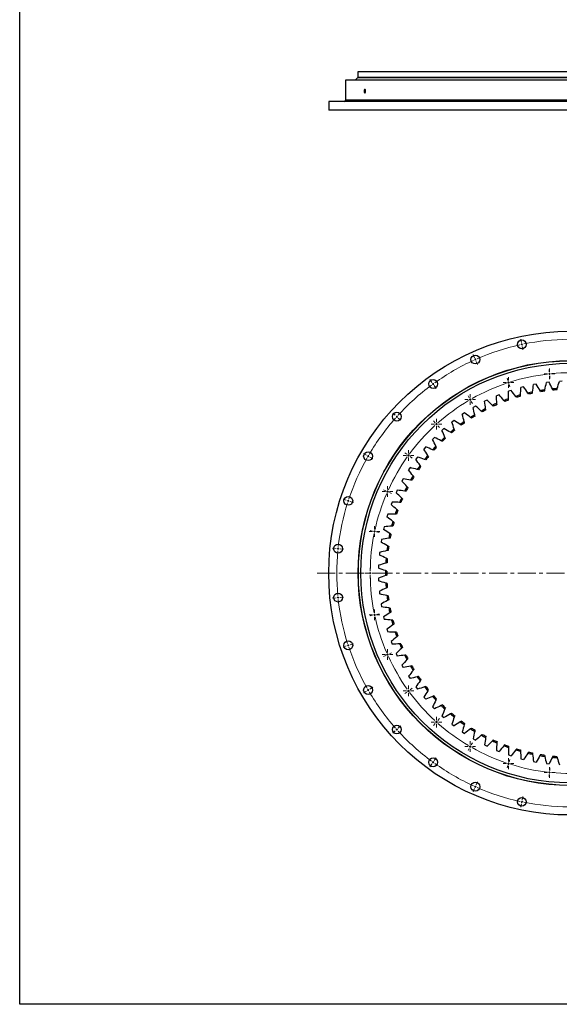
# Model space of a CAD drawing. Header units: millimetres. Extents: x -286 to 5069, y 4810 to 9491.
# Tile 1 of 8: x -286 to 1054, y 4810 to 7253. Entities that reach past the tile are written whole.
import ezdxf

# ---------------------------------------------------------------- set-up
doc = ezdxf.new("R2010")
doc.units = ezdxf.units.MM
doc.header["$LTSCALE"] = 20
doc.linetypes.add('CENTER', pattern=[10.16, 6.35, -1.27, 1.27, -1.27])

# ---------------------------------------------------------------- blocks, each defined once
blk = doc.blocks.new('SW_CENTERMARKSYMBOL_37')
at = {"color": 0, "linetype": 'Continuous', "lineweight": 18}
for p, q in [((-5, 0), (-13.25, 0)), ((0, 0), (-2.5, 0)), ((0, 5), (0, 13.25)), ((0, 0), (0, 2.5)), ((0, 0), (0, -2.5)), ((0, 0), (2.5, 0)), ((5, 0), (13.25, 0)), ((0, -5), (0, -13.25))]:
    blk.add_line(p, q, dxfattribs=at)
blk = doc.blocks.new('SW_CENTERMARKSYMBOL_38')
at = {"color": 0, "linetype": 'Continuous', "lineweight": 18}
for p, q in [((-5, 0), (-13.25, 0)), ((0, 0), (-2.5, 0)), ((0, 5), (0, 13.25)), ((0, 0), (0, 2.5)), ((0, 0), (0, -2.5)), ((0, 0), (2.5, 0)), ((5, 0), (13.25, 0)), ((0, -5), (0, -13.25))]:
    blk.add_line(p, q, dxfattribs=at)
blk = doc.blocks.new('SW_CENTERMARKSYMBOL_39')
at = {"color": 0, "linetype": 'Continuous', "lineweight": 18}
for p, q in [((-5, 0), (-13.25, 0)), ((0, 0), (-2.5, 0)), ((0, 5), (0, 13.25)), ((0, 0), (0, 2.5)), ((0, 0), (0, -2.5)), ((0, 0), (2.5, 0)), ((5, 0), (13.25, 0)), ((0, -5), (0, -13.25))]:
    blk.add_line(p, q, dxfattribs=at)
blk = doc.blocks.new('SW_CENTERMARKSYMBOL_40')
at = {"color": 0, "linetype": 'Continuous', "lineweight": 18}
for p, q in [((-5, 0), (-13.25, 0)), ((0, 0), (-2.5, 0)), ((0, 5), (0, 13.25)), ((0, 0), (0, 2.5)), ((0, 0), (0, -2.5)), ((0, 0), (2.5, 0)), ((5, 0), (13.25, 0)), ((0, -5), (0, -13.25))]:
    blk.add_line(p, q, dxfattribs=at)
blk = doc.blocks.new('SW_CENTERMARKSYMBOL_41')
at = {"color": 0, "linetype": 'Continuous', "lineweight": 18}
for p, q in [((-5, 0), (-13.25, 0)), ((0, 0), (-2.5, 0)), ((0, 5), (0, 13.25)), ((0, 0), (0, 2.5)), ((0, 0), (0, -2.5)), ((0, 0), (2.5, 0)), ((5, 0), (13.25, 0)), ((0, -5), (0, -13.25))]:
    blk.add_line(p, q, dxfattribs=at)
blk = doc.blocks.new('SW_CENTERMARKSYMBOL_42')
at = {"color": 0, "linetype": 'Continuous', "lineweight": 18}
for p, q in [((-5, 0), (-13.25, 0)), ((0, 0), (-2.5, 0)), ((0, 5), (0, 13.25)), ((0, 0), (0, 2.5)), ((0, 0), (0, -2.5)), ((0, 0), (2.5, 0)), ((5, 0), (13.25, 0)), ((0, -5), (0, -13.25))]:
    blk.add_line(p, q, dxfattribs=at)
blk = doc.blocks.new('SW_CENTERMARKSYMBOL_43')
at = {"color": 0, "linetype": 'Continuous', "lineweight": 18}
for p, q in [((-5, 0), (-13.25, 0)), ((0, 0), (-2.5, 0)), ((0, 5), (0, 13.25)), ((0, 0), (0, 2.5)), ((0, 0), (0, -2.5)), ((0, 0), (2.5, 0)), ((5, 0), (13.25, 0)), ((0, -5), (0, -13.25))]:
    blk.add_line(p, q, dxfattribs=at)
blk = doc.blocks.new('SW_CENTERMARKSYMBOL_44')
at = {"color": 0, "linetype": 'Continuous', "lineweight": 18}
for p, q in [((-5, 0), (-13.25, 0)), ((0, 0), (-2.5, 0)), ((0, 5), (0, 13.25)), ((0, 0), (0, 2.5)), ((0, 0), (0, -2.5)), ((0, 0), (2.5, 0)), ((5, 0), (13.25, 0)), ((0, -5), (0, -13.25))]:
    blk.add_line(p, q, dxfattribs=at)
blk = doc.blocks.new('SW_CENTERMARKSYMBOL_45')
at = {"color": 0, "linetype": 'Continuous', "lineweight": 18}
for p, q in [((-5, 0), (-13.25, 0)), ((0, 0), (-2.5, 0)), ((0, 5), (0, 13.25)), ((0, 0), (0, 2.5)), ((0, 0), (0, -2.5)), ((0, 0), (2.5, 0)), ((5, 0), (13.25, 0)), ((0, -5), (0, -13.25))]:
    blk.add_line(p, q, dxfattribs=at)
blk = doc.blocks.new('SW_CENTERMARKSYMBOL_46')
at = {"color": 0, "linetype": 'Continuous', "lineweight": 18}
for p, q in [((-5, 0), (-13.25, 0)), ((0, 0), (-2.5, 0)), ((0, 5), (0, 13.25)), ((0, 0), (0, 2.5)), ((0, 0), (0, -2.5)), ((0, 0), (2.5, 0)), ((5, 0), (13.25, 0)), ((0, -5), (0, -13.25))]:
    blk.add_line(p, q, dxfattribs=at)
blk = doc.blocks.new('SW_CENTERMARKSYMBOL_47')
at = {"color": 0, "linetype": 'Continuous', "lineweight": 18}
for p, q in [((-5, 0), (-13.25, 0)), ((0, 0), (-2.5, 0)), ((0, 5), (0, 13.25)), ((0, 0), (0, 2.5)), ((0, 0), (0, -2.5)), ((0, 0), (2.5, 0)), ((5, 0), (13.25, 0)), ((0, -5), (0, -13.25))]:
    blk.add_line(p, q, dxfattribs=at)
blk = doc.blocks.new('SW_CENTERMARKSYMBOL_48')
at = {"color": 0, "linetype": 'Continuous', "lineweight": 18}
for p, q in [((-5, 0), (-13.25, 0)), ((0, 0), (-2.5, 0)), ((0, 5), (0, 13.25)), ((0, 0), (0, 2.5)), ((0, 0), (0, -2.5)), ((0, 0), (2.5, 0)), ((5, 0), (13.25, 0)), ((0, -5), (0, -13.25))]:
    blk.add_line(p, q, dxfattribs=at)
blk = doc.blocks.new('SW_CENTERMARKSYMBOL_49')
at = {"color": 0, "linetype": 'Continuous', "lineweight": 18}
for p, q in [((-5, 0), (-13.25, 0)), ((0, 0), (-2.5, 0)), ((0, 5), (0, 13.25)), ((0, 0), (0, 2.5)), ((0, 0), (0, -2.5)), ((0, 0), (2.5, 0)), ((5, 0), (13.25, 0)), ((0, -5), (0, -13.25))]:
    blk.add_line(p, q, dxfattribs=at)
blk = doc.blocks.new('SW_CENTERMARKSYMBOL_50')
at = {"color": 0, "linetype": 'Continuous', "lineweight": 18}
for p, q in [((-5, 0), (-13.25, 0)), ((0, 0), (-2.5, 0)), ((0, 5), (0, 13.25)), ((0, 0), (0, 2.5)), ((0, 0), (0, -2.5)), ((0, 0), (2.5, 0)), ((5, 0), (13.25, 0)), ((0, -5), (0, -13.25))]:
    blk.add_line(p, q, dxfattribs=at)
blk = doc.blocks.new('SW_CENTERMARKSYMBOL_51')
at = {"color": 0, "linetype": 'Continuous', "lineweight": 18}
for p, q in [((-5, 0), (-13.25, 0)), ((0, 0), (-2.5, 0)), ((0, 5), (0, 13.25)), ((0, 0), (0, 2.5)), ((0, 0), (0, -2.5)), ((0, 0), (2.5, 0)), ((5, 0), (13.25, 0)), ((0, -5), (0, -13.25))]:
    blk.add_line(p, q, dxfattribs=at)

msp = doc.modelspace()

# ---------------------------------------------------------------- linework, layer by layer
at = {"lineweight": 25}
for p, q in [((552.7, 7108.6), (546.7, 7103.2)), ((1609.7, 7108.6), (552.7, 7108.6)), ((553.2, 7123.1), (553.2, 7109.1)), ((1609.2, 7123.1), (553.2, 7123.1)), ((1609.2, 7109.1), (553.2, 7109.1)), ((560.2, 7109.1), (560.2, 7108.6)), ((522.7, 7103.1), (522.7, 7053.1)), ((1639.7, 7103.1), (522.7, 7103.1)), ((1615.7, 7103.2), (546.7, 7103.2)), ((553.2, 7103.2), (553.2, 7103.1)), ((481.2, 7050.1), (481.2, 7028.1)), ((1681.2, 7050.1), (481.2, 7050.1)), ((1639.7, 7053.1), (522.7, 7053.1)), ((1681.2, 7028.1), (481.2, 7028.1)), ((1028.4, 6353.5), (1021.6, 6352.7)), ((1060.5, 6355.9), (1053.7, 6355.6)), ((934.1, 6333.1), (927.7, 6331)), ((965.1, 6342), (958.5, 6340.3)), ((996.5, 6348.8), (989.8, 6347.6)), ((874.4, 6309.2), (868.3, 6306.2)), ((903.9, 6322.2), (897.6, 6319.6)), ((818.5, 6277.4), (812.8, 6273.6)), ((845.9, 6294.3), (840, 6290.9)), ((792.3, 6258.8), (786.9, 6254.6)), ((767.3, 6238.4), (762.3, 6233.9)), ((743.9, 6216.4), (739.1, 6211.6)), ((721.9, 6192.9), (717.5, 6187.7)), ((701.6, 6167.9), (697.5, 6162.5)), ((683, 6141.6), (679.3, 6135.9)), ((666.3, 6114.1), (663, 6108.2)), ((651.4, 6085.6), (648.5, 6079.4)), ((638.5, 6056.1), (636, 6049.8)), ((627.6, 6025.8), (625.6, 6019.3)), ((618.8, 5994.9), (617.2, 5988.3)), ((612.1, 5963.4), (611, 5956.7)), ((607.6, 5931.5), (606.9, 5924.8)), ((605.1, 5899.4), (604.9, 5892.6)), ((604.9, 5867.3), (605.1, 5860.5)), ((606.9, 5835.1), (607.6, 5828.4)), ((611, 5803.2), (612.1, 5796.5)), ((617.2, 5771.7), (618.8, 5765)), ((625.6, 5740.6), (627.6, 5734.1)), ((636, 5710.1), (638.5, 5703.8)), ((648.5, 5680.5), (651.4, 5674.3)), ((663, 5651.7), (666.3, 5645.8)), ((679.3, 5624), (683, 5618.3)), ((697.5, 5597.5), (701.6, 5592)), ((717.5, 5572.2), (721.9, 5567)), ((739.1, 5548.4), (743.9, 5543.5)), ((762.3, 5526), (767.3, 5521.5)), ((786.9, 5505.3), (792.3, 5501.1)), ((812.8, 5486.3), (818.5, 5482.5)), ((840, 5469.1), (845.9, 5465.7)), ((868.3, 5453.7), (874.4, 5450.7)), ((897.6, 5440.3), (903.9, 5437.7)), ((927.7, 5428.9), (934.1, 5426.8)), ((958.5, 5419.6), (965.1, 5417.9)), ((989.8, 5412.4), (996.5, 5411.1)), ((1021.6, 5407.3), (1028.4, 5406.5))]:
    msp.add_line(p, q, dxfattribs=at)
at = {"color": 0, "linetype": 'Continuous', "lineweight": 18}
for p, q in [((959.6, 6452.2), (957.8, 6460.5)), ((960.6, 6447.3), (960.1, 6449.7)), ((960.6, 6447.3), (961.1, 6444.8)), ((961.6, 6442.4), (963.4, 6434.1)), ((843.3, 6414.4), (839.8, 6422.1)), ((845.3, 6409.8), (844.3, 6412.1)), ((845.3, 6409.8), (846.3, 6407.5)), ((847.3, 6405.2), (850.8, 6397.5)), ((1028.7, 6379.2), (1028.1, 6385.4)), ((1029.2, 6374.2), (1029, 6376.7)), ((737.3, 6353.2), (732.3, 6360.1)), ((740.3, 6349.2), (738.8, 6351.2)), ((926.1, 6357.4), (924.1, 6363.3)), ((927.6, 6352.6), (926.8, 6355)), ((927.6, 6352.6), (928.4, 6350.3)), ((1029.2, 6374.2), (1029.5, 6371.7)), ((1029.8, 6369.3), (1030.4, 6363)), ((740.3, 6349.2), (741.7, 6347.2)), ((743.2, 6345.1), (748.2, 6338.3)), ((929.2, 6347.9), (931.1, 6341.9)), ((830.2, 6314.7), (827.1, 6320.1)), ((832.7, 6310.4), (831.4, 6312.5)), ((832.7, 6310.4), (833.9, 6308.2)), ((835.2, 6306), (838.3, 6300.6)), ((646.5, 6271.4), (640.1, 6277.1)), ((650.2, 6268.1), (648.3, 6269.7)), ((650.2, 6268.1), (652, 6266.4)), ((653.9, 6264.7), (660.2, 6259)), ((745.3, 6253), (741.1, 6257.7)), ((748.6, 6249.3), (747, 6251.2)), ((748.6, 6249.3), (750.3, 6247.4)), ((752, 6245.6), (756.2, 6240.9)), ((574.6, 6172.5), (567.2, 6176.7)), ((578.9, 6170), (576.7, 6171.2)), ((578.9, 6170), (581.1, 6168.7)), ((583.2, 6167.5), (590.6, 6163.2)), ((675.1, 6175), (670, 6178.7)), ((679.1, 6172.1), (677.1, 6173.6)), ((679.1, 6172.1), (681.1, 6170.6)), ((683.2, 6169.1), (688.2, 6165.5)), ((622.6, 6084.1), (616.9, 6086.7)), ((627.2, 6082.1), (624.9, 6083.1)), ((627.2, 6082.1), (629.4, 6081.1)), ((524.8, 6060.7), (516.7, 6063.4)), ((529.6, 6059.2), (527.2, 6060)), ((529.6, 6059.2), (532, 6058.4)), ((534.3, 6057.6), (542.4, 6055)), ((631.7, 6080.1), (637.4, 6077.5)), ((590.2, 5984.3), (584, 5985.6)), ((595.1, 5983.3), (592.6, 5983.8)), ((595.1, 5983.3), (597.5, 5982.8)), ((599.9, 5982.2), (606.1, 5980.9)), ((499.4, 5941.1), (490.9, 5942)), ((504.4, 5940.6), (501.9, 5940.8)), ((504.4, 5940.6), (506.9, 5940.3)), ((509.3, 5940.1), (517.8, 5939.2)), ((579.2, 5880), (572.9, 5880)), ((584.2, 5880), (581.7, 5880)), ((584.2, 5880), (586.7, 5880)), ((589.2, 5880), (595.4, 5880)), ((499.4, 5818.8), (490.9, 5817.9)), ((504.4, 5819.3), (501.9, 5819.1)), ((504.4, 5819.3), (506.9, 5819.6)), ((509.3, 5819.9), (517.8, 5820.7)), ((590.2, 5775.6), (584, 5774.3)), ((595.1, 5776.6), (592.6, 5776.1)), ((595.1, 5776.6), (597.5, 5777.1)), ((599.9, 5777.7), (606.1, 5779)), ((524.8, 5699.2), (516.7, 5696.6)), ((529.6, 5700.7), (527.2, 5700)), ((529.6, 5700.7), (532, 5701.5)), ((534.3, 5702.3), (542.4, 5704.9)), ((622.6, 5675.8), (616.9, 5673.2)), ((627.2, 5677.8), (624.9, 5676.8)), ((627.2, 5677.8), (629.4, 5678.8)), ((631.7, 5679.8), (637.4, 5682.4)), ((583.2, 5592.5), (590.6, 5596.7)), ((683.2, 5590.8), (688.2, 5594.4)), ((574.6, 5587.5), (567.2, 5583.2)), ((578.9, 5590), (576.7, 5588.7)), ((578.9, 5590), (581.1, 5591.2)), ((675.1, 5584.9), (670, 5581.2)), ((679.1, 5587.8), (677.1, 5586.4)), ((679.1, 5587.8), (681.1, 5589.3)), ((653.9, 5495.2), (660.2, 5500.9)), ((745.3, 5506.9), (741.1, 5502.3)), ((748.6, 5510.6), (747, 5508.8)), ((748.6, 5510.6), (750.3, 5512.5)), ((752, 5514.3), (756.2, 5519)), ((646.5, 5488.5), (640.1, 5482.8)), ((650.2, 5491.9), (648.3, 5490.2)), ((650.2, 5491.9), (652, 5493.5)), ((832.7, 5449.5), (831.4, 5447.4)), ((832.7, 5449.5), (833.9, 5451.7)), ((835.2, 5453.9), (838.3, 5459.3)), ((830.2, 5445.2), (827.1, 5439.8)), ((737.3, 5406.7), (732.3, 5399.8)), ((740.3, 5410.7), (738.8, 5408.7)), ((740.3, 5410.7), (741.7, 5412.7)), ((743.2, 5414.8), (748.2, 5421.6)), ((926.1, 5402.5), (924.1, 5396.6)), ((927.6, 5407.3), (926.8, 5404.9)), ((927.6, 5407.3), (928.4, 5409.7)), ((929.2, 5412), (931.1, 5418)), ((1028.7, 5380.7), (1028.1, 5374.5)), ((1029.2, 5385.7), (1029, 5383.2)), ((1029.2, 5385.7), (1029.5, 5388.2)), ((1029.8, 5390.7), (1030.4, 5396.9)), ((845.3, 5350.1), (844.3, 5347.8)), ((845.3, 5350.1), (846.3, 5352.4)), ((847.3, 5354.7), (850.8, 5362.4)), ((843.3, 5345.5), (839.8, 5337.8)), ((961.6, 5317.5), (963.4, 5325.8)), ((959.6, 5307.7), (957.8, 5299.4)), ((960.6, 5312.6), (960.1, 5310.2)), ((960.6, 5312.6), (961.1, 5315.1))]:
    msp.add_line(p, q, dxfattribs=at)
at = {"linetype": 'CENTER', "lineweight": 18, "ltscale": 0.35}
msp.add_line((452.8, 5880.2), (1709.4, 5880), dxfattribs=at)
msp.add_lwpolyline([(-286.1, 9490.5), (5069.2, 9490.5), (5069.2, 4810.4), (-286.1, 4810.4)], close=True)
at = {"lineweight": 25}
for centre, radius in [((1081.2, 5880), 600), ((960.6, 6447.3), 11), ((1081.2, 5880), 527), ((1081.2, 5880), 526.5), ((1081.2, 5880), 520.5), ((845.3, 6409.8), 11), ((740.3, 6349.2), 11), ((650.2, 6268.1), 11), ((578.9, 6170), 11), ((529.6, 6059.2), 11), ((504.4, 5940.6), 11), ((504.4, 5819.3), 11), ((529.6, 5700.7), 11), ((578.9, 5590), 11), ((650.2, 5491.9), 11), ((740.3, 5410.7), 11), ((845.3, 5350.1), 11), ((960.6, 5312.6), 11)]:
    msp.add_circle(centre, radius, dxfattribs=at)
for centre, radius, start, end in [((519.7, 7053.1), 3, 270, 0), ((1081.2, 5880), 459, 101.8133, 103.348), ((1081.2, 5880), 456, 101.9421, 103.2191), ((1081.2, 5880), 459, 97.9423, 99.4771), ((1081.2, 5880), 456, 98.0712, 99.3482), ((1081.2, 5880), 459, 94.0713, 95.6061), ((1081.2, 5880), 456, 94.2002, 95.4772), ((1081.2, 5880), 459, 109.5552, 111.09), ((1081.2, 5880), 456, 109.6841, 110.9611), ((1081.2, 5880), 459, 105.6842, 107.219), ((1081.2, 5880), 456, 105.8131, 107.0901), ((1081.2, 5880), 459, 117.2971, 118.8319), ((1081.2, 5880), 456, 117.426, 118.703), ((1081.2, 5880), 459, 113.4262, 114.9609), ((1081.2, 5880), 456, 113.5551, 114.832), ((1081.2, 5880), 459, 125.0391, 126.5738), ((1081.2, 5880), 456, 125.168, 126.4449), ((1081.2, 5880), 459, 121.1681, 122.7029), ((1081.2, 5880), 456, 121.297, 122.574), ((1081.2, 5880), 459, 128.91, 130.4448), ((1081.2, 5880), 456, 129.0389, 130.3159), ((1081.2, 5880), 459, 132.781, 134.3158), ((1081.2, 5880), 456, 132.9099, 134.1869), ((1081.2, 5880), 459, 136.652, 138.1867), ((1081.2, 5880), 456, 136.7809, 138.0579), ((1081.2, 5880), 459, 140.5229, 142.0577), ((1081.2, 5880), 456, 140.6518, 141.9288), ((1081.2, 5880), 459, 144.3939, 145.9287), ((1081.2, 5880), 456, 144.5228, 145.7998), ((1081.2, 5880), 459, 148.2649, 149.7996), ((1081.2, 5880), 456, 148.3938, 149.6708), ((1081.2, 5880), 459, 152.1358, 153.6706), ((1081.2, 5880), 456, 152.2647, 153.5417), ((1081.2, 5880), 459, 156.0068, 157.5416), ((1081.2, 5880), 456, 156.1357, 157.4127), ((1081.2, 5880), 459, 159.8778, 161.4125), ((1081.2, 5880), 456, 160.0067, 161.2837), ((1081.2, 5880), 459, 163.7487, 165.2835), ((1081.2, 5880), 456, 163.8776, 165.1546), ((1081.2, 5880), 459, 167.6197, 169.1545), ((1081.2, 5880), 456, 167.7486, 169.0256), ((1081.2, 5880), 459, 171.4907, 173.0255), ((1081.2, 5880), 456, 171.6196, 172.8966), ((1081.2, 5880), 459, 175.3616, 176.8964), ((1081.2, 5880), 456, 175.4905, 176.7675), ((1081.2, 5880), 459, 179.2326, 180.7674), ((1081.2, 5880), 456, 179.3615, 180.6385), ((1081.2, 5880), 459, 183.1036, 184.6384), ((1081.2, 5880), 456, 183.2325, 184.5095), ((1081.2, 5880), 459, 186.9745, 188.5093), ((1081.2, 5880), 456, 187.1034, 188.3804), ((1081.2, 5880), 459, 190.8455, 192.3803), ((1081.2, 5880), 456, 190.9744, 192.2514), ((1081.2, 5880), 459, 194.7165, 196.2513), ((1081.2, 5880), 456, 194.8454, 196.1224), ((1081.2, 5880), 459, 198.5875, 200.1222), ((1081.2, 5880), 456, 198.7163, 199.9933), ((1081.2, 5880), 459, 202.4584, 203.9932), ((1081.2, 5880), 456, 202.5873, 203.8643), ((1081.2, 5880), 459, 206.3294, 207.8642), ((1081.2, 5880), 456, 206.4583, 207.7353), ((1081.2, 5880), 459, 210.2004, 211.7351), ((1081.2, 5880), 456, 210.3292, 211.6062), ((1081.2, 5880), 459, 214.0713, 215.6061), ((1081.2, 5880), 456, 214.2002, 215.4772), ((1081.2, 5880), 459, 217.9423, 219.4771), ((1081.2, 5880), 456, 218.0712, 219.3482), ((1081.2, 5880), 459, 221.8133, 223.348), ((1081.2, 5880), 456, 221.9421, 223.2191), ((1081.2, 5880), 459, 225.6842, 227.219), ((1081.2, 5880), 456, 225.8131, 227.0901), ((1081.2, 5880), 459, 229.5552, 231.09), ((1081.2, 5880), 456, 229.6841, 230.9611), ((1081.2, 5880), 459, 233.4262, 234.9609), ((1081.2, 5880), 456, 233.5551, 234.832), ((1081.2, 5880), 456, 237.426, 238.703), ((1081.2, 5880), 459, 237.2971, 238.8319), ((1081.2, 5880), 459, 241.1681, 242.7029), ((1081.2, 5880), 456, 241.297, 242.574), ((1081.2, 5880), 459, 245.0391, 246.5738), ((1081.2, 5880), 456, 245.168, 246.4449), ((1081.2, 5880), 459, 248.91, 250.4448), ((1081.2, 5880), 456, 249.0389, 250.3159), ((1081.2, 5880), 459, 252.781, 254.3158), ((1081.2, 5880), 456, 252.9099, 254.1869), ((1081.2, 5880), 459, 256.652, 258.1867), ((1081.2, 5880), 456, 256.7809, 258.0579), ((1081.2, 5880), 459, 260.5229, 262.0577), ((1081.2, 5880), 456, 260.6518, 261.9288), ((1081.2, 5880), 459, 264.3939, 265.9287), ((1081.2, 5880), 456, 264.5228, 265.7998)]:
    msp.add_arc(centre, radius, start, end, dxfattribs=at)
at = {"color": 0, "linetype": 'Continuous', "lineweight": 18}
for radius, start, end in [(580, 90.4939, 101.5061), (580, 102.4939, 113.5061), (580, 102, 102.247), (580, 101.753, 102), (580, 114.4939, 125.5061), (580, 114, 114.247), (580, 113.753, 114), (497, 84.5764, 95.4236), (580, 125.753, 126), (497, 108.5764, 119.4236), (497, 108, 108.2882), (497, 107.7118, 108), (497, 96.5764, 107.4236), (497, 96, 96.2882), (497, 95.7118, 96), (580, 126.4939, 137.5061), (580, 126, 126.247), (497, 120.5764, 131.4236), (497, 120, 120.2882), (497, 119.7118, 120), (580, 138.4939, 149.5061), (580, 138, 138.247), (580, 137.753, 138), (497, 132.5764, 143.4236), (497, 132, 132.2882), (497, 131.7118, 132), (580, 150.4939, 161.5061), (580, 150, 150.247), (580, 149.753, 150), (497, 144.5764, 155.4236), (497, 144, 144.2882), (497, 143.7118, 144), (497, 156, 156.2882), (497, 155.7118, 156), (580, 162, 162.247), (580, 161.753, 162), (497, 156.5764, 167.4236), (580, 162.4939, 173.5061), (497, 167.7118, 168), (497, 168.5764, 179.4236), (497, 168, 168.2882), (580, 174.4939, 185.5061), (580, 174, 174.247), (580, 173.753, 174), (497, 179.7118, 180), (497, 180, 180.2882), (497, 180.5764, 191.4236), (580, 185.753, 186), (580, 186, 186.247), (580, 186.4939, 197.5061), (497, 191.7118, 192), (497, 192, 192.2882), (497, 192.5764, 203.4236), (580, 197.753, 198), (580, 198, 198.247), (580, 198.4939, 209.5061), (497, 203.7118, 204), (497, 204, 204.2882), (497, 204.5764, 215.4236), (580, 209.753, 210), (580, 210, 210.247), (580, 210.4939, 221.5061), (497, 215.7118, 216), (497, 216, 216.2882), (497, 216.5764, 227.4236), (497, 227.7118, 228), (497, 228, 228.2882), (497, 228.5764, 239.4236), (580, 221.753, 222), (580, 222, 222.247), (580, 222.4939, 233.5061), (497, 239.7118, 240), (497, 240, 240.2882), (497, 240.5764, 251.4236), (580, 233.753, 234), (580, 234, 234.247), (580, 234.4939, 245.5061), (497, 251.7118, 252), (497, 252, 252.2882), (497, 252.5764, 263.4236), (497, 263.7118, 264), (497, 264, 264.2882), (497, 264.5764, 275.4236), (580, 245.753, 246), (580, 246, 246.247), (580, 246.4939, 257.5061), (580, 257.753, 258), (580, 258, 258.247), (580, 258.4939, 269.5061)]:
    msp.add_arc((1081.2, 5880), radius, start, end, dxfattribs=at)
at = {"lineweight": 25}
msp.add_open_spline([(572.8, 7075.6), (572.8, 7075.3), (572.8, 7075), (572.8, 7074.4), (572.7, 7074.1), (572.6, 7073.6), (572.6, 7073.3), (572.4, 7072.8), (572.4, 7072.6), (572.2, 7072.2), (572.1, 7072), (571.9, 7071.7), (571.8, 7071.5), (571.6, 7071.3), (571.5, 7071.2), (571.2, 7071.1), (571.1, 7071.1), (570.9, 7071.1), (570.7, 7071.1), (570.5, 7071.2), (570.4, 7071.3), (570.2, 7071.5), (570.1, 7071.7), (569.9, 7072), (569.8, 7072.2), (569.6, 7072.6), (569.5, 7072.8), (569.4, 7073.3), (569.3, 7073.6), (569.3, 7074.1), (569.2, 7074.4), (569.2, 7075), (569.2, 7075.3), (569.2, 7075.9), (569.2, 7076.2), (569.2, 7076.7), (569.3, 7077), (569.3, 7077.6), (569.4, 7077.8), (569.5, 7078.3), (569.6, 7078.6), (569.8, 7079), (569.9, 7079.2), (570.1, 7079.5), (570.2, 7079.6), (570.4, 7079.9), (570.5, 7079.9), (570.7, 7080.1), (570.9, 7080.1), (571.1, 7080.1), (571.2, 7080.1), (571.5, 7079.9), (571.6, 7079.9), (571.8, 7079.6), (571.9, 7079.5), (572.1, 7079.2), (572.2, 7079), (572.4, 7078.6), (572.4, 7078.3), (572.6, 7077.8), (572.6, 7077.6), (572.7, 7077), (572.8, 7076.8), (572.8, 7076.2), (572.8, 7075.9), (572.8, 7075.6)], degree=3, knots=[0, 0, 0, 0, 0.03125, 0.03125, 0.0625, 0.0625, 0.09375, 0.09375, 0.125, 0.125, 0.15625, 0.15625, 0.1875, 0.1875, 0.21875, 0.21875, 0.25, 0.25, 0.28125, 0.28125, 0.3125, 0.3125, 0.34375, 0.34375, 0.375, 0.375, 0.40625, 0.40625, 0.4375, 0.4375, 0.46875, 0.46875, 0.5, 0.5, 0.53125, 0.53125, 0.5625, 0.5625, 0.59375, 0.59375, 0.625, 0.625, 0.65625, 0.65625, 0.6875, 0.6875, 0.71875, 0.71875, 0.75, 0.75, 0.78125, 0.78125, 0.8125, 0.8125, 0.84375, 0.84375, 0.875, 0.875, 0.90625, 0.90625, 0.9375, 0.9375, 0.96875, 0.96875, 1, 1, 1, 1], dxfattribs=at)
for points in [[(1017.8, 6334.6), (1019, 6340.6), (1020.2, 6346.6), (1021.6, 6352.7)], [(1036.4, 6336.8), (1033.8, 6342.4), (1031.1, 6347.9), (1028.4, 6353.5)], [(1048.6, 6337.8), (1050.2, 6343.8), (1051.9, 6349.7), (1053.7, 6355.6)], [(927.6, 6312.5), (927.5, 6318.7), (927.5, 6324.8), (927.7, 6331)], [(945.3, 6318.4), (941.7, 6323.4), (937.9, 6328.3), (934.1, 6333.1)], [(957.1, 6321.9), (957.5, 6328), (957.9, 6334.2), (958.5, 6340.3)], [(975.2, 6326.6), (971.9, 6331.8), (968.5, 6336.9), (965.1, 6342)], [(976.9, 6323.9), (976.4, 6324.8), (975.8, 6325.7), (975.2, 6326.6)], [(986.8, 6326.1), (987, 6327.1), (987.1, 6328.2), (987.2, 6329.2)], [(987.2, 6329.2), (988, 6335.4), (988.9, 6341.5), (989.8, 6347.6)], [(1005.6, 6332.7), (1002.7, 6338.1), (999.6, 6343.5), (996.5, 6348.8)], [(1007.1, 6329.9), (1006.6, 6330.8), (1006.1, 6331.8), (1005.6, 6332.7)], [(1017.2, 6331.4), (1017.4, 6332.5), (1017.6, 6333.5), (1017.8, 6334.6)], [(1037.7, 6333.9), (1037.2, 6334.8), (1036.8, 6335.8), (1036.4, 6336.8)], [(1047.8, 6334.7), (1048.1, 6335.8), (1048.3, 6336.8), (1048.6, 6337.8)], [(870.7, 6287.8), (869.8, 6293.9), (869, 6300.1), (868.3, 6306.2)], [(887.5, 6296.1), (883.2, 6300.5), (878.9, 6304.9), (874.4, 6309.2)], [(898.7, 6301.1), (898.2, 6307.3), (897.9, 6313.4), (897.6, 6319.6)], [(916, 6308.2), (912.1, 6312.9), (908, 6317.6), (903.9, 6322.2)], [(918.1, 6305.8), (917.4, 6306.6), (916.7, 6307.4), (916, 6308.2)], [(927.6, 6309.3), (927.6, 6310.4), (927.6, 6311.4), (927.6, 6312.5)], [(947.2, 6315.8), (946.6, 6316.7), (945.9, 6317.5), (945.3, 6318.4)], [(956.9, 6318.7), (957, 6319.8), (957, 6320.8), (957.1, 6321.9)], [(833.2, 6266.2), (828.4, 6270), (823.5, 6273.8), (818.5, 6277.4)], [(843.6, 6272.7), (842.3, 6278.7), (841.1, 6284.8), (840, 6290.9)], [(859.8, 6282.1), (855.3, 6286.2), (850.6, 6290.3), (845.9, 6294.3)], [(862.2, 6279.9), (861.4, 6280.6), (860.6, 6281.3), (859.8, 6282.1)], [(871.2, 6284.7), (871, 6285.7), (870.8, 6286.8), (870.7, 6287.8)], [(889.7, 6293.8), (889, 6294.6), (888.2, 6295.3), (887.5, 6296.1)], [(899, 6298), (898.9, 6299), (898.8, 6300.1), (898.7, 6301.1)], [(792.9, 6237.1), (790.8, 6242.9), (788.8, 6248.8), (786.9, 6254.6)], [(807.7, 6248.6), (802.6, 6252.1), (797.5, 6255.5), (792.3, 6258.8)], [(817.7, 6255.8), (816, 6261.7), (814.4, 6267.7), (812.8, 6273.6)], [(818.5, 6252.7), (818.3, 6253.7), (818, 6254.8), (817.7, 6255.8)], [(835.7, 6264.2), (834.9, 6264.9), (834, 6265.5), (833.2, 6266.2)], [(844.3, 6269.6), (844.1, 6270.6), (843.9, 6271.7), (843.6, 6272.7)], [(769.4, 6216.8), (767, 6222.5), (764.6, 6228.2), (762.3, 6233.9)], [(783.4, 6229.3), (778.1, 6232.4), (772.8, 6235.5), (767.3, 6238.4)], [(786.2, 6227.7), (785.3, 6228.2), (784.3, 6228.7), (783.4, 6229.3)], [(794, 6234.1), (793.6, 6235.1), (793.3, 6236.1), (792.9, 6237.1)], [(810.3, 6246.8), (809.4, 6247.4), (808.6, 6248), (807.7, 6248.6)], [(747.4, 6195), (744.5, 6200.5), (741.8, 6206), (739.1, 6211.6)], [(760.5, 6208.4), (755, 6211.1), (749.5, 6213.8), (743.9, 6216.4)], [(763.4, 6206.9), (762.4, 6207.4), (761.5, 6207.9), (760.5, 6208.4)], [(770.7, 6213.9), (770.3, 6214.9), (769.9, 6215.9), (769.4, 6216.8)], [(726.9, 6171.8), (723.7, 6177), (720.5, 6182.3), (717.5, 6187.7)], [(739.1, 6186), (733.4, 6188.4), (727.7, 6190.7), (721.9, 6192.9)], [(742, 6184.7), (741, 6185.2), (740.1, 6185.6), (739.1, 6186)], [(748.9, 6192.2), (748.4, 6193.2), (747.9, 6194.1), (747.4, 6195)], [(708, 6147.2), (704.4, 6152.2), (700.9, 6157.3), (697.5, 6162.5)], [(719.2, 6162.2), (713.4, 6164.2), (707.5, 6166.1), (701.6, 6167.9)], [(722.2, 6161.1), (721.2, 6161.5), (720.2, 6161.8), (719.2, 6162.2)], [(728.6, 6169.1), (728, 6170), (727.5, 6170.9), (726.9, 6171.8)], [(690.8, 6121.4), (686.9, 6126.2), (683.1, 6131), (679.3, 6135.9)], [(701, 6137.1), (695, 6138.7), (689, 6140.2), (683, 6141.6)], [(704, 6136.3), (703, 6136.5), (702, 6136.8), (701, 6137.1)], [(709.9, 6144.6), (709.2, 6145.5), (708.6, 6146.3), (708, 6147.2)], [(675.4, 6094.5), (671.2, 6099), (667, 6103.6), (663, 6108.2)], [(684.5, 6110.8), (678.4, 6112), (672.4, 6113.1), (666.3, 6114.1)], [(687.6, 6110.2), (686.6, 6110.4), (685.5, 6110.6), (684.5, 6110.8)], [(692.8, 6118.9), (692.2, 6119.8), (691.5, 6120.6), (690.8, 6121.4)], [(669.8, 6083.5), (663.7, 6084.3), (657.6, 6085), (651.4, 6085.6)], [(673, 6083.1), (671.9, 6083.3), (670.9, 6083.4), (669.8, 6083.5)], [(677.6, 6092.2), (676.9, 6092.9), (676.1, 6093.7), (675.4, 6094.5)], [(661.9, 6066.6), (657.3, 6070.8), (652.9, 6075.1), (648.5, 6079.4)], [(664.2, 6064.4), (663.4, 6065.2), (662.6, 6065.9), (661.9, 6066.6)], [(650.2, 6037.9), (645.4, 6041.8), (640.7, 6045.7), (636, 6049.8)], [(657, 6055.3), (650.8, 6055.7), (644.7, 6055.9), (638.5, 6056.1)], [(652.7, 6035.9), (651.9, 6036.5), (651, 6037.2), (650.2, 6037.9)], [(660.2, 6055.1), (659.1, 6055.2), (658.1, 6055.2), (657, 6055.3)], [(640.5, 6008.4), (635.5, 6012), (630.5, 6015.6), (625.6, 6019.3)], [(646.1, 6026.3), (640, 6026.2), (633.8, 6026.1), (627.6, 6025.8)], [(649.3, 6026.3), (648.3, 6026.3), (647.2, 6026.3), (646.1, 6026.3)], [(632.9, 5978.4), (627.6, 5981.6), (622.4, 5984.9), (617.2, 5988.3)], [(637.3, 5996.6), (631.1, 5996.1), (625, 5995.5), (618.8, 5994.9)], [(640.4, 5996.8), (639.4, 5996.7), (638.3, 5996.6), (637.3, 5996.6)], [(643.1, 6006.6), (642.3, 6007.2), (641.4, 6007.8), (640.5, 6008.4)], [(630.4, 5966.3), (624.3, 5965.4), (618.2, 5964.5), (612.1, 5963.4)], [(633.5, 5966.8), (632.5, 5966.6), (631.4, 5966.5), (630.4, 5966.3)], [(635.6, 5976.7), (634.7, 5977.3), (633.8, 5977.8), (632.9, 5978.4)], [(625.6, 5935.7), (619.6, 5934.4), (613.5, 5933), (607.6, 5931.5)], [(627.2, 5947.9), (621.8, 5950.7), (616.3, 5953.7), (611, 5956.7)], [(628.7, 5936.3), (627.7, 5936.1), (626.6, 5935.9), (625.6, 5935.7)], [(630.1, 5946.4), (629.1, 5946.9), (628.2, 5947.4), (627.2, 5947.9)], [(623.7, 5917.1), (618, 5919.6), (612.4, 5922.1), (606.9, 5924.8)], [(626.6, 5915.8), (625.6, 5916.2), (624.7, 5916.6), (623.7, 5917.1)], [(622.2, 5886.1), (616.4, 5888.2), (610.7, 5890.4), (604.9, 5892.6)], [(622.9, 5904.8), (616.9, 5903.1), (611, 5901.3), (605.1, 5899.4)], [(625.9, 5905.7), (624.9, 5905.4), (623.9, 5905.1), (622.9, 5904.8)], [(622.2, 5873.8), (616.4, 5871.7), (610.7, 5869.5), (604.9, 5867.3)], [(625.2, 5885), (624.2, 5885.4), (623.2, 5885.7), (622.2, 5886.1)], [(625.2, 5874.9), (624.2, 5874.5), (623.2, 5874.2), (622.2, 5873.8)], [(622.9, 5855.1), (616.9, 5856.8), (611, 5858.6), (605.1, 5860.5)], [(623.7, 5842.8), (618, 5840.4), (612.4, 5837.8), (606.9, 5835.1)], [(625.9, 5854.2), (624.9, 5854.5), (623.9, 5854.8), (622.9, 5855.1)], [(626.6, 5844.1), (625.6, 5843.7), (624.7, 5843.3), (623.7, 5842.8)], [(625.6, 5824.2), (619.6, 5825.5), (613.5, 5826.9), (607.6, 5828.4)], [(628.7, 5823.6), (627.7, 5823.8), (626.6, 5824), (625.6, 5824.2)], [(630.1, 5813.5), (629.1, 5813), (628.2, 5812.5), (627.2, 5812)], [(627.2, 5812), (621.8, 5809.2), (616.3, 5806.2), (611, 5803.2)], [(630.4, 5793.6), (624.3, 5794.5), (618.2, 5795.4), (612.1, 5796.5)], [(633.5, 5793.1), (632.5, 5793.3), (631.4, 5793.4), (630.4, 5793.6)], [(632.9, 5781.5), (627.6, 5778.3), (622.4, 5775), (617.2, 5771.7)], [(637.3, 5763.4), (631.1, 5763.8), (625, 5764.4), (618.8, 5765)], [(635.6, 5783.2), (634.7, 5782.6), (633.8, 5782.1), (632.9, 5781.5)], [(640.5, 5751.5), (635.5, 5747.9), (630.5, 5744.3), (625.6, 5740.6)], [(640.4, 5763.1), (639.4, 5763.2), (638.3, 5763.3), (637.3, 5763.4)], [(643.1, 5753.3), (642.3, 5752.7), (641.4, 5752.1), (640.5, 5751.5)], [(646.1, 5733.6), (640, 5733.7), (633.8, 5733.8), (627.6, 5734.1)], [(650.2, 5722), (645.4, 5718.2), (640.7, 5714.2), (636, 5710.1)], [(649.3, 5733.6), (648.3, 5733.6), (647.2, 5733.6), (646.1, 5733.6)], [(652.7, 5724), (651.9, 5723.4), (651, 5722.7), (650.2, 5722)], [(657, 5704.6), (650.8, 5704.2), (644.7, 5704), (638.5, 5703.8)], [(661.9, 5693.3), (657.3, 5689.1), (652.9, 5684.8), (648.5, 5680.5)], [(660.2, 5704.8), (659.1, 5704.7), (658.1, 5704.7), (657, 5704.6)], [(664.2, 5695.5), (663.4, 5694.8), (662.6, 5694), (661.9, 5693.3)], [(669.8, 5676.4), (663.7, 5675.6), (657.6, 5674.9), (651.4, 5674.3)], [(673, 5676.8), (671.9, 5676.6), (670.9, 5676.5), (669.8, 5676.4)], [(677.6, 5667.7), (676.9, 5667), (676.1, 5666.2), (675.4, 5665.4)], [(675.4, 5665.4), (671.2, 5660.9), (667, 5656.4), (663, 5651.7)], [(684.5, 5649.1), (678.4, 5647.9), (672.4, 5646.8), (666.3, 5645.8)], [(687.6, 5649.7), (686.6, 5649.5), (685.5, 5649.3), (684.5, 5649.1)], [(690.8, 5638.5), (686.9, 5633.7), (683.1, 5628.9), (679.3, 5624)], [(701, 5622.8), (695, 5621.2), (689, 5619.7), (683, 5618.3)], [(692.8, 5641), (692.2, 5640.2), (691.5, 5639.3), (690.8, 5638.5)], [(704, 5623.6), (703, 5623.4), (702, 5623.1), (701, 5622.8)], [(708, 5612.7), (704.4, 5607.7), (700.9, 5602.6), (697.5, 5597.5)], [(719.2, 5597.7), (713.4, 5595.7), (707.5, 5593.8), (701.6, 5592)], [(709.9, 5615.3), (709.2, 5614.4), (708.6, 5613.6), (708, 5612.7)], [(722.2, 5598.8), (721.2, 5598.4), (720.2, 5598.1), (719.2, 5597.7)], [(726.9, 5588.1), (723.7, 5582.9), (720.5, 5577.6), (717.5, 5572.2)], [(739.1, 5573.9), (733.4, 5571.5), (727.7, 5569.2), (721.9, 5567)], [(728.6, 5590.8), (728, 5589.9), (727.5, 5589), (726.9, 5588.1)], [(742, 5575.2), (741, 5574.8), (740.1, 5574.3), (739.1, 5573.9)], [(747.4, 5564.9), (744.5, 5559.4), (741.8, 5553.9), (739.1, 5548.4)], [(760.5, 5551.5), (755, 5548.8), (749.5, 5546.1), (743.9, 5543.5)], [(748.9, 5567.7), (748.4, 5566.8), (747.9, 5565.8), (747.4, 5564.9)], [(763.4, 5553), (762.4, 5552.5), (761.5, 5552), (760.5, 5551.5)], [(770.7, 5546), (770.3, 5545), (769.9, 5544), (769.4, 5543.1)], [(769.4, 5543.1), (767, 5537.4), (764.6, 5531.7), (762.3, 5526)], [(783.4, 5530.6), (778.1, 5527.5), (772.8, 5524.5), (767.3, 5521.5)], [(786.2, 5532.3), (785.3, 5531.7), (784.3, 5531.2), (783.4, 5530.6)], [(792.9, 5522.8), (790.8, 5517), (788.8, 5511.2), (786.9, 5505.3)], [(794, 5525.8), (793.6, 5524.8), (793.3, 5523.8), (792.9, 5522.8)], [(807.7, 5511.3), (802.6, 5507.9), (797.5, 5504.4), (792.3, 5501.1)], [(810.3, 5513.1), (809.4, 5512.5), (808.6, 5511.9), (807.7, 5511.3)], [(817.7, 5504.1), (816, 5498.2), (814.4, 5492.3), (812.8, 5486.3)], [(818.5, 5507.2), (818.3, 5506.2), (818, 5505.2), (817.7, 5504.1)], [(835.7, 5495.7), (834.9, 5495), (834, 5494.4), (833.2, 5493.7)], [(833.2, 5493.7), (828.4, 5489.9), (823.5, 5486.1), (818.5, 5482.5)], [(843.6, 5487.2), (842.3, 5481.2), (841.1, 5475.1), (840, 5469.1)], [(844.3, 5490.3), (844.1, 5489.3), (843.9, 5488.2), (843.6, 5487.2)], [(859.8, 5477.9), (855.3, 5473.7), (850.6, 5469.6), (845.9, 5465.7)], [(862.2, 5480), (861.4, 5479.3), (860.6, 5478.6), (859.8, 5477.9)], [(870.7, 5472.1), (869.8, 5466), (869, 5459.8), (868.3, 5453.7)], [(871.2, 5475.2), (871, 5474.2), (870.8, 5473.1), (870.7, 5472.1)], [(887.5, 5463.8), (883.2, 5459.4), (878.9, 5455), (874.4, 5450.7)], [(889.7, 5466.1), (889, 5465.4), (888.2, 5464.6), (887.5, 5463.8)], [(898.7, 5458.8), (898.2, 5452.6), (897.9, 5446.5), (897.6, 5440.3)], [(899, 5462), (898.9, 5460.9), (898.8, 5459.8), (898.7, 5458.8)], [(916, 5451.7), (912.1, 5447), (908, 5442.3), (903.9, 5437.7)], [(918.1, 5454.1), (917.4, 5453.3), (916.7, 5452.5), (916, 5451.7)], [(927.6, 5447.4), (927.5, 5441.3), (927.5, 5435.1), (927.7, 5428.9)], [(927.6, 5450.6), (927.6, 5449.5), (927.6, 5448.5), (927.6, 5447.4)], [(945.3, 5441.5), (941.7, 5436.6), (937.9, 5431.6), (934.1, 5426.8)], [(947.2, 5444.1), (946.6, 5443.2), (945.9, 5442.4), (945.3, 5441.5)], [(956.9, 5441.2), (957, 5440.2), (957, 5439.1), (957.1, 5438)], [(957.1, 5438), (957.5, 5431.9), (957.9, 5425.7), (958.5, 5419.6)], [(975.2, 5433.4), (971.9, 5428.1), (968.5, 5423), (965.1, 5417.9)], [(976.9, 5436), (976.4, 5435.1), (975.8, 5434.2), (975.2, 5433.4)], [(986.8, 5433.8), (987, 5432.8), (987.1, 5431.7), (987.2, 5430.7)], [(987.2, 5430.7), (988, 5424.6), (988.9, 5418.4), (989.8, 5412.4)], [(1005.6, 5427.2), (1002.7, 5421.8), (999.6, 5416.4), (996.5, 5411.1)], [(1007.1, 5430), (1006.6, 5429.1), (1006.1, 5428.1), (1005.6, 5427.2)], [(1017.2, 5428.5), (1017.4, 5427.4), (1017.6, 5426.4), (1017.8, 5425.4)], [(1017.8, 5425.4), (1019, 5419.3), (1020.2, 5413.3), (1021.6, 5407.3)], [(1036.4, 5423.2), (1033.8, 5417.5), (1031.1, 5412), (1028.4, 5406.5)], [(1037.7, 5426), (1037.2, 5425.1), (1036.8, 5424.1), (1036.4, 5423.2)], [(1047.8, 5425.2), (1048.1, 5424.2), (1048.3, 5423.1), (1048.6, 5422.1)], [(1048.6, 5422.1), (1050.2, 5416.2), (1051.9, 5410.2), (1053.7, 5404.3)]]:
    msp.add_open_spline(points, degree=3, dxfattribs=at)

# ---------------------------------------------------------------- block references
at = {"lineweight": 18}
for name, p in [('SW_CENTERMARKSYMBOL_37', (1029.2, 6374.2)), ('SW_CENTERMARKSYMBOL_38', (927.6, 6352.6)), ('SW_CENTERMARKSYMBOL_39', (832.7, 6310.4)), ('SW_CENTERMARKSYMBOL_40', (748.6, 6249.3)), ('SW_CENTERMARKSYMBOL_41', (679.1, 6172.1)), ('SW_CENTERMARKSYMBOL_42', (627.2, 6082.1)), ('SW_CENTERMARKSYMBOL_43', (595.1, 5983.3)), ('SW_CENTERMARKSYMBOL_44', (584.2, 5880)), ('SW_CENTERMARKSYMBOL_45', (595.1, 5776.6)), ('SW_CENTERMARKSYMBOL_46', (627.2, 5677.8)), ('SW_CENTERMARKSYMBOL_47', (679.1, 5587.8)), ('SW_CENTERMARKSYMBOL_48', (748.6, 5510.6)), ('SW_CENTERMARKSYMBOL_49', (832.7, 5449.5)), ('SW_CENTERMARKSYMBOL_50', (927.6, 5407.3)), ('SW_CENTERMARKSYMBOL_51', (1029.2, 5385.7))]:
    msp.add_blockref(name, p, dxfattribs=at)

doc.saveas('drawing.dxf')
